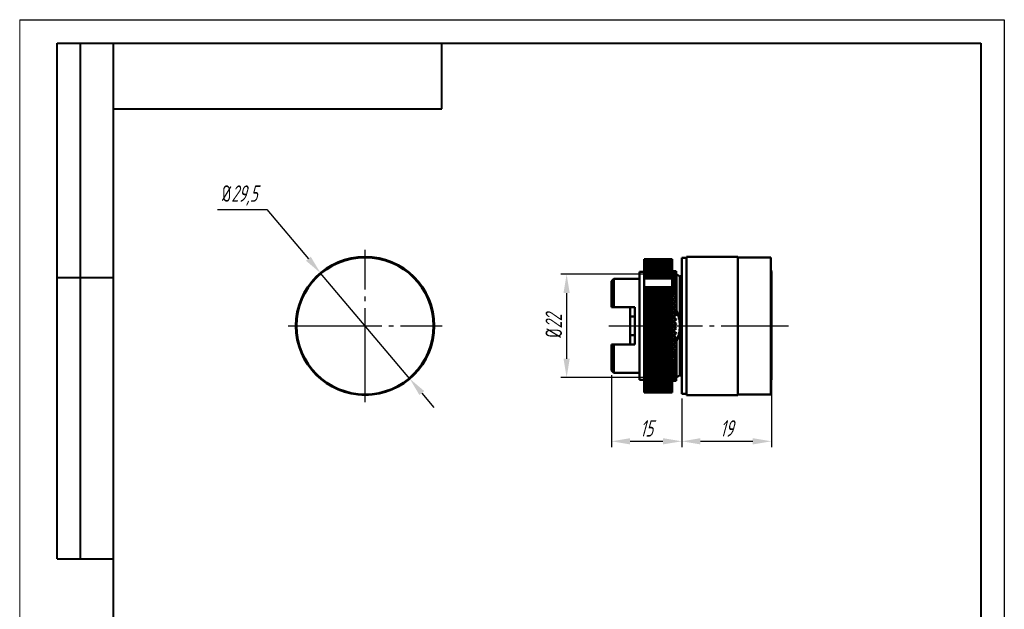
# Model space of a CAD drawing. Header units: millimetres. Extents: x 2381 to 2591, y 1129 to 1426.
# Tile 2 of 2: x 2381 to 2591, y 1300 to 1426. Entities that reach past the tile are written whole.
import ezdxf

# ---------------------------------------------------------------- set-up
doc = ezdxf.new("R2010")
doc.units = ezdxf.units.MM
doc.linetypes.add('ГОСТ 2.303 5', pattern=[24, 20, -1.5, 1, -1.5])
for name, color, linetype, lineweight in [('main', 5, 'Continuous', 50), ('Оси', 1, 'ГОСТ 2.303 5', 25), ('РАЗМЕРЫ', 7, 'Continuous', 25), ('ФОРМАТ', 7, 'Continuous', 25)]:
    doc.layers.add(name, color=color, linetype=linetype, lineweight=lineweight)
doc.styles.add('GOST', font='Gost.shx', dxfattribs={"width": 0.8, "oblique": 15, "height": 3.5})
doc.dimstyles.new('ISO-25', dxfattribs={"dimtxt": 3.5, "dimasz": 4, "dimexe": 1.25, "dimexo": 1, "dimgap": 1, "dimtad": 1, "dimtoh": 1, "dimdec": 1, "dimtxsty": 'GOST', "dimcen": 0, "dimclrd": 256, "dimclrt": 7, "dimadec": 0, "dimazin": 2, "dimtfac": 1, "dimtdec": 1, "dimtmove": 0, "dimatfit": 1, "dimfxl": 0, "dimlwd": -1, "dimarcsym": 0})
doc.dimstyles.get("Standard").update_dxf_attribs({"dimtxt": 3.5, "dimasz": 4, "dimexe": 1.25, "dimexo": 1, "dimgap": 1, "dimtad": 1, "dimdec": 1, "dimrnd": 0.5, "dimtxsty": 'GOST', "dimcen": 0, "dimclrd": 256, "dimclre": 256, "dimclrt": 7, "dimadec": 0, "dimazin": 2, "dimtfac": 1, "dimtdec": 1, "dimtmove": 2, "dimatfit": 1, "dimfxl": 0, "dimtolj": 1, "dimtzin": 0, "dimlwd": -1, "dimlwe": -1, "dimarcsym": 0})

# ---------------------------------------------------------------- blocks, each defined once
blk = doc.blocks.new('*D240')
at = {"layer": 'Defpoints', "color": 0}
for p in [(2444.96, 1371.68), (2463.99, 1349.14)]:
    blk.add_point(p, dxfattribs=at)
at = {"layer": 'РАЗМЕРЫ'}
for p, q in [((2422.97, 1385.22), (2433.53, 1385.22)), ((2433.53, 1385.22), (2442.38, 1374.73)), ((2463.99, 1349.14), (2444.96, 1371.68)), ((2466.57, 1346.08), (2469.15, 1343.02))]:
    blk.add_line(p, q, dxfattribs=at)
for points in [[(2441.87, 1374.3), (2442.89, 1375.16), (2444.96, 1371.68)], [(2467.08, 1346.51), (2466.06, 1345.65), (2463.99, 1349.14)]]:
    blk.add_solid(points, dxfattribs=at)
at = {"layer": 'РАЗМЕРЫ', "color": 7, "insert": (2427.75, 1388.23), "char_height": 3.5, "attachment_point": 5, "style": 'GOST'}
blk.add_mtext('\\A1;{\\Q0;%%c}29,5', dxfattribs=at)
blk = doc.blocks.new('*D241')
at = {"layer": 'Defpoints', "color": 0}
for p in [(2520.9, 1371.41), (2497.46, 1349.41), (2520.9, 1349.41)]:
    blk.add_point(p, dxfattribs=at)
at = {"layer": 'РАЗМЕРЫ'}
for p, q in [((2519.9, 1371.41), (2496.21, 1371.41)), ((2497.46, 1367.41), (2497.46, 1353.41)), ((2519.9, 1349.41), (2496.21, 1349.41))]:
    blk.add_line(p, q, dxfattribs=at)
for points in [[(2498.12, 1367.41), (2496.79, 1367.41), (2497.46, 1371.41)], [(2496.79, 1353.41), (2498.12, 1353.41), (2497.46, 1349.41)]]:
    blk.add_solid(points, dxfattribs=at)
at = {"layer": 'РАЗМЕРЫ', "color": 7, "insert": (2494.71, 1360.41), "char_height": 3.5, "attachment_point": 5, "rotation": 90, "style": 'GOST'}
blk.add_mtext('\\A1;{\\Q0;%%C}22', dxfattribs=at)
blk = doc.blocks.new('*D242')
at = {"layer": 'Defpoints', "color": 0}
for p in [(2541.16, 1360.41), (2522, 1345.91), (2541.16, 1335.78)]:
    blk.add_point(p, dxfattribs=at)
at = {"layer": 'РАЗМЕРЫ'}
for p, q in [((2541.16, 1359.41), (2541.16, 1334.53)), ((2522, 1344.91), (2522, 1334.53)), ((2526, 1335.78), (2537.16, 1335.78))]:
    blk.add_line(p, q, dxfattribs=at)
for points in [[(2526, 1336.45), (2526, 1335.12), (2522, 1335.78)], [(2537.16, 1335.12), (2537.16, 1336.45), (2541.16, 1335.78)]]:
    blk.add_solid(points, dxfattribs=at)
at = {"layer": 'РАЗМЕРЫ', "color": 7, "insert": (2531.58, 1338.53), "char_height": 3.5, "attachment_point": 5, "style": 'GOST'}
blk.add_mtext('\\A1;19', dxfattribs=at)
blk = doc.blocks.new('*D243')
at = {"layer": 'Defpoints', "color": 0}
for p in [(2507, 1350.91), (2522, 1345.93), (2522, 1335.78)]:
    blk.add_point(p, dxfattribs=at)
at = {"layer": 'РАЗМЕРЫ'}
for p, q in [((2507, 1349.91), (2507, 1334.53)), ((2522, 1344.93), (2522, 1334.53)), ((2511, 1335.78), (2518, 1335.78))]:
    blk.add_line(p, q, dxfattribs=at)
for points in [[(2511, 1336.45), (2511, 1335.12), (2507, 1335.78)], [(2518, 1335.12), (2518, 1336.45), (2522, 1335.78)]]:
    blk.add_solid(points, dxfattribs=at)
at = {"layer": 'РАЗМЕРЫ', "color": 7, "insert": (2514.5, 1338.53), "char_height": 3.5, "attachment_point": 5, "style": 'GOST'}
blk.add_mtext('\\A1;15', dxfattribs=at)

msp = doc.modelspace()

# ---------------------------------------------------------------- linework, layer by layer
at = {"layer": 'main'}
for p, q in [((2520, 1374.66), (2514, 1374.66)), ((2514, 1374.66), (2514, 1374.65)), ((2520, 1374.65), (2514, 1374.65)), ((2514, 1374.65), (2514, 1374.62)), ((2520, 1374.65), (2514, 1374.65)), ((2514, 1374.65), (2514, 1374.65)), ((2520, 1374.62), (2514, 1374.62)), ((2514, 1374.62), (2514, 1374.61)), ((2520, 1374.61), (2514, 1374.61)), ((2514, 1374.61), (2514, 1374.57)), ((2520, 1374.57), (2514, 1374.57)), ((2514, 1374.57), (2514, 1374.55)), ((2520, 1374.55), (2514, 1374.55)), ((2514, 1374.55), (2514, 1374.49)), ((2520, 1374.49), (2514, 1374.49)), ((2514, 1374.49), (2514, 1374.47)), ((2520, 1374.47), (2514, 1374.47)), ((2514, 1374.47), (2514, 1374.38)), ((2520, 1374.38), (2514, 1374.38)), ((2514, 1374.38), (2514, 1374.36)), ((2520, 1374.36), (2514, 1374.36)), ((2514, 1374.36), (2514, 1374.25)), ((2520, 1374.25), (2514, 1374.25)), ((2514, 1374.25), (2514, 1374.23)), ((2520, 1374.23), (2514, 1374.23)), ((2514, 1374.23), (2514, 1374.1)), ((2520, 1374.1), (2514, 1374.1)), ((2514, 1374.1), (2514, 1374.07)), ((2514, 1374.07), (2520, 1374.07)), ((2514, 1374.07), (2514, 1373.92)), ((2520, 1373.92), (2514, 1373.92)), ((2514, 1373.92), (2514, 1373.89)), ((2514, 1373.89), (2520, 1373.89)), ((2514, 1373.89), (2514, 1373.72)), ((2520, 1373.72), (2514, 1373.72)), ((2514, 1373.72), (2514, 1373.69)), ((2520, 1373.69), (2514, 1373.69)), ((2514, 1373.69), (2514, 1373.5)), ((2520, 1373.5), (2514, 1373.5)), ((2514, 1373.5), (2514, 1373.46)), ((2520, 1373.46), (2514, 1373.46)), ((2514, 1373.46), (2514, 1373.25)), ((2520, 1374.65), (2520, 1374.66)), ((2520, 1374.62), (2520, 1374.65)), ((2520, 1374.65), (2520, 1374.65)), ((2520, 1374.62), (2520, 1374.61)), ((2520, 1374.57), (2520, 1374.61)), ((2520, 1374.57), (2520, 1374.55)), ((2520, 1374.49), (2520, 1374.55)), ((2520, 1374.49), (2520, 1374.47)), ((2520, 1374.38), (2520, 1374.47)), ((2520, 1374.38), (2520, 1374.36)), ((2520, 1374.25), (2520, 1374.36)), ((2520, 1374.25), (2520, 1374.23)), ((2520, 1374.1), (2520, 1374.23)), ((2520, 1374.1), (2520, 1374.07)), ((2520, 1373.92), (2520, 1374.07)), ((2520, 1373.92), (2520, 1373.89)), ((2520, 1373.72), (2520, 1373.89)), ((2520, 1373.72), (2520, 1373.69)), ((2520, 1373.5), (2520, 1373.69)), ((2520, 1373.5), (2520, 1373.46)), ((2520, 1373.25), (2520, 1373.46)), ((2523, 1374.91), (2522, 1374.91)), ((2522, 1374.91), (2522, 1345.91)), ((2534, 1375.16), (2523, 1375.16)), ((2523, 1375.16), (2523, 1345.66)), ((2534, 1375.16), (2534, 1345.66)), ((2541, 1375.03), (2534, 1375.03)), ((2541, 1375.03), (2541, 1345.78)), ((2514, 1371.91), (2513, 1371.91)), ((2513, 1356.95), (2513, 1371.91)), ((2520, 1373.25), (2514, 1373.25)), ((2514, 1373.25), (2514, 1373.21)), ((2520, 1373.21), (2514, 1373.21)), ((2514, 1373.21), (2514, 1372.98)), ((2520, 1372.98), (2514, 1372.98)), ((2514, 1372.98), (2514, 1372.93)), ((2520, 1372.93), (2514, 1372.93)), ((2514, 1372.93), (2514, 1372.69)), ((2520, 1372.69), (2514, 1372.69)), ((2514, 1372.69), (2514, 1372.64)), ((2520, 1372.64), (2514, 1372.64)), ((2514, 1372.64), (2514, 1372.38)), ((2520, 1372.38), (2514, 1372.38)), ((2514, 1372.38), (2514, 1372.32)), ((2520, 1372.32), (2514, 1372.32)), ((2514, 1372.32), (2514, 1372.04)), ((2520, 1372.04), (2514, 1372.04)), ((2514, 1372.04), (2514, 1371.98)), ((2520, 1371.98), (2514, 1371.98)), ((2514, 1371.98), (2514, 1371.69)), ((2520, 1371.69), (2514, 1371.69)), ((2514, 1371.69), (2514, 1371.62)), ((2520, 1371.62), (2514, 1371.62)), ((2514, 1371.62), (2514, 1371.31)), ((2520, 1371.31), (2514, 1371.31)), ((2514, 1371.31), (2514, 1371.25)), ((2520, 1373.25), (2520, 1373.21)), ((2520, 1372.98), (2520, 1373.21)), ((2520, 1372.98), (2520, 1372.93)), ((2520, 1372.69), (2520, 1372.93)), ((2520, 1372.69), (2520, 1372.64)), ((2520, 1372.38), (2520, 1372.64)), ((2520, 1372.38), (2520, 1372.32)), ((2520, 1372.04), (2520, 1372.32)), ((2520.24, 1372.1), (2520, 1372.11)), ((2520, 1372.04), (2520, 1371.98)), ((2520, 1371.69), (2520, 1371.98)), ((2520, 1371.69), (2520, 1371.62)), ((2520, 1371.31), (2520, 1371.62)), ((2520, 1371.31), (2520, 1371.25)), ((2520.8, 1372.11), (2520.01, 1372.09)), ((2520.01, 1372.09), (2520.8, 1372.06)), ((2520.8, 1372.06), (2520.01, 1372)), ((2520.01, 1372), (2520.8, 1371.92)), ((2520.8, 1371.92), (2520.01, 1371.82)), ((2520.01, 1371.82), (2520.8, 1371.71)), ((2520.8, 1371.71), (2520.01, 1371.57)), ((2520.01, 1371.57), (2520.8, 1371.41)), ((2520.8, 1371.41), (2520.01, 1371.23)), ((2520.24, 1372.1), (2520.8, 1372.11)), ((2520.8, 1372.06), (2520.8, 1371.92)), ((2520.8, 1371.92), (2520.8, 1371.71)), ((2520.8, 1371.71), (2520.8, 1371.41)), ((2520.9, 1371.41), (2520.8, 1371.33)), ((2520.8, 1371.41), (2520.8, 1371.03)), ((2521.6, 1370.91), (2520.9, 1371.41)), ((2520.9, 1371.41), (2520.9, 1363.69)), ((2507.5, 1370.41), (2507, 1369.91)), ((2507, 1364.41), (2507, 1369.91)), ((2513, 1370.41), (2507.5, 1370.41)), ((2507.5, 1370.41), (2507.5, 1364.41)), ((2520, 1371.25), (2514, 1371.25)), ((2514, 1371.25), (2514, 1370.92)), ((2520, 1370.92), (2514, 1370.92)), ((2514, 1370.92), (2514, 1370.85)), ((2520, 1370.85), (2514, 1370.85)), ((2514, 1370.51), (2514, 1370.85)), ((2514, 1370.51), (2520, 1370.51)), ((2514, 1368.69), (2514, 1370.51)), ((2520, 1370.92), (2520, 1371.25)), ((2520, 1370.92), (2520, 1370.85)), ((2520, 1370.51), (2520, 1370.85)), ((2520, 1368.69), (2520, 1370.51)), ((2520.01, 1371.23), (2520.8, 1371.03)), ((2520.8, 1371.03), (2520.01, 1370.81)), ((2520.01, 1370.81), (2520.8, 1370.58)), ((2520.8, 1370.58), (2520.01, 1370.32)), ((2520.01, 1370.32), (2520.8, 1370.05)), ((2520.8, 1370.05), (2520.01, 1369.76)), ((2520.01, 1369.76), (2520.8, 1369.45)), ((2520.8, 1369.45), (2520.01, 1369.13)), ((2520.8, 1371.03), (2520.8, 1370.58)), ((2520.8, 1370.58), (2520.8, 1370.05)), ((2520.8, 1370.05), (2520.8, 1369.45)), ((2520.8, 1369.45), (2520.8, 1368.86)), ((2522, 1371.19), (2521.6, 1370.91)), ((2521.6, 1370.91), (2521.6, 1360.41)), ((2541.16, 1349.81), (2541.16, 1371.01)), ((2520, 1368.69), (2514, 1368.69)), ((2514, 1368.69), (2514, 1368.61)), ((2520, 1368.61), (2514, 1368.61)), ((2514, 1368.61), (2514, 1368.26)), ((2520, 1368.26), (2514, 1368.26)), ((2514, 1368.26), (2514, 1368.19)), ((2520, 1368.19), (2514, 1368.19)), ((2514, 1368.19), (2514, 1368.11)), ((2520, 1368.11), (2514, 1368.11)), ((2514, 1368.11), (2514, 1367.77)), ((2520, 1367.77), (2514, 1367.77)), ((2514, 1367.77), (2514, 1367.69)), ((2520, 1367.69), (2514, 1367.69)), ((2514, 1367.69), (2514, 1367.6)), ((2520, 1367.6), (2514, 1367.6)), ((2514, 1367.6), (2514, 1367.26)), ((2520, 1367.26), (2514, 1367.26)), ((2514, 1367.26), (2514, 1367.17)), ((2520, 1367.17), (2514, 1367.17)), ((2514, 1367.17), (2514, 1367.08)), ((2520, 1368.69), (2520, 1368.61)), ((2520, 1368.26), (2520, 1368.61)), ((2520, 1368.19), (2520, 1368.26)), ((2520, 1368.19), (2520, 1368.11)), ((2520, 1367.77), (2520, 1368.11)), ((2520, 1367.69), (2520, 1367.77)), ((2520, 1367.69), (2520, 1367.6)), ((2520, 1367.26), (2520, 1367.6)), ((2520, 1367.17), (2520, 1367.26)), ((2520, 1367.17), (2520, 1367.08)), ((2520.01, 1369.13), (2520.8, 1368.79)), ((2520.8, 1368.79), (2520.01, 1368.44)), ((2520.01, 1368.44), (2520.8, 1368.07)), ((2520.8, 1368.07), (2520.01, 1367.69)), ((2520.01, 1367.69), (2520.8, 1367.29)), ((2520.8, 1367.29), (2520.01, 1366.88)), ((2520.8, 1368.79), (2520.8, 1368.24)), ((2520.8, 1368.07), (2520.8, 1367.56)), ((2520.8, 1367.29), (2520.8, 1366.84)), ((2520, 1367.08), (2514, 1367.08)), ((2514, 1367.08), (2514, 1366.75)), ((2520, 1366.75), (2514, 1366.75)), ((2514, 1366.75), (2514, 1366.64)), ((2520, 1366.64), (2514, 1366.64)), ((2514, 1366.64), (2514, 1366.55)), ((2520, 1366.55), (2514, 1366.55)), ((2514, 1366.55), (2514, 1366.22)), ((2520, 1366.22), (2514, 1366.22)), ((2514, 1366.22), (2514, 1366.1)), ((2520, 1366.1), (2514, 1366.1)), ((2514, 1366.1), (2514, 1366)), ((2520, 1366), (2514, 1366)), ((2514, 1366), (2514, 1365.68)), ((2520, 1365.68), (2514, 1365.68)), ((2514, 1365.68), (2514, 1365.54)), ((2520, 1365.54), (2514, 1365.54)), ((2514, 1365.54), (2514, 1365.45)), ((2520, 1365.45), (2514, 1365.45)), ((2514, 1365.45), (2514, 1365.13)), ((2520, 1365.13), (2514, 1365.13)), ((2514, 1365.13), (2514, 1364.98)), ((2520, 1366.75), (2520, 1367.08)), ((2520, 1366.64), (2520, 1366.75)), ((2520, 1366.64), (2520, 1366.55)), ((2520, 1366.22), (2520, 1366.55)), ((2520, 1366.1), (2520, 1366.22)), ((2520, 1366.1), (2520, 1366)), ((2520, 1365.68), (2520, 1366)), ((2520, 1365.54), (2520, 1365.68)), ((2520, 1365.54), (2520, 1365.45)), ((2520, 1365.13), (2520, 1365.45)), ((2520, 1364.98), (2520, 1365.13)), ((2520.01, 1366.88), (2520.8, 1366.46)), ((2520.8, 1366.46), (2520.01, 1366.03)), ((2520.01, 1366.03), (2520.8, 1365.59)), ((2520.8, 1365.59), (2520.01, 1365.14)), ((2520.01, 1365.14), (2520.8, 1364.68)), ((2520.8, 1366.46), (2520.8, 1366.06)), ((2520.8, 1365.59), (2520.8, 1365.25)), ((2507.5, 1364.41), (2512, 1364.41)), ((2511, 1362.41), (2511, 1364.41)), ((2512, 1364.41), (2512, 1356.41)), ((2520, 1364.98), (2514, 1364.98)), ((2514, 1364.98), (2514, 1364.89)), ((2520, 1364.89), (2514, 1364.89)), ((2514, 1364.89), (2514, 1364.58)), ((2520, 1364.58), (2514, 1364.58)), ((2514, 1364.58), (2514, 1364.41)), ((2520, 1364.41), (2514, 1364.41)), ((2514, 1364.41), (2514, 1364.32)), ((2520, 1364.32), (2514, 1364.32)), ((2514, 1364.32), (2514, 1364.01)), ((2520, 1364.01), (2514, 1364.01)), ((2514, 1364.01), (2514, 1363.84)), ((2520, 1363.84), (2514, 1363.84)), ((2514, 1363.84), (2514, 1363.74)), ((2520, 1363.74), (2514, 1363.74)), ((2514, 1363.74), (2514, 1363.44)), ((2520, 1363.44), (2514, 1363.44)), ((2514, 1363.44), (2514, 1363.26)), ((2520, 1363.26), (2514, 1363.26)), ((2514, 1363.26), (2514, 1363.16)), ((2520, 1363.16), (2514, 1363.16)), ((2514, 1363.16), (2514, 1362.87)), ((2520, 1364.98), (2520, 1364.89)), ((2520, 1364.58), (2520, 1364.89)), ((2520, 1364.41), (2520, 1364.58)), ((2520, 1364.41), (2520, 1364.32)), ((2520, 1364.01), (2520, 1364.32)), ((2520, 1363.84), (2520, 1364.01)), ((2520, 1363.84), (2520, 1363.74)), ((2520, 1363.44), (2520, 1363.74)), ((2520, 1363.26), (2520, 1363.44)), ((2520, 1363.26), (2520, 1363.16)), ((2520, 1362.87), (2520, 1363.16)), ((2520.8, 1364.68), (2520.01, 1364.22)), ((2520.01, 1364.22), (2520.8, 1363.74)), ((2520.8, 1363.74), (2520.01, 1363.27)), ((2520.01, 1363.27), (2520.8, 1362.78)), ((2520.61, 1362.9), (2520.9, 1363.69)), ((2520.8, 1364.68), (2520.8, 1364.4)), ((2520.8, 1363.74), (2520.8, 1363.52)), ((2511, 1358.41), (2511, 1362.41)), ((2511, 1362.41), (2512, 1362.41)), ((2520, 1362.87), (2514, 1362.87)), ((2514, 1362.87), (2514, 1362.67)), ((2520, 1362.67), (2514, 1362.67)), ((2514, 1362.67), (2514, 1362.57)), ((2520, 1362.57), (2514, 1362.57)), ((2514, 1362.57), (2514, 1362.29)), ((2520, 1362.29), (2514, 1362.29)), ((2514, 1362.29), (2514, 1362.08)), ((2520, 1362.08), (2514, 1362.08)), ((2514, 1362.08), (2514, 1361.98)), ((2520, 1361.98), (2514, 1361.98)), ((2514, 1361.98), (2514, 1361.71)), ((2520, 1361.71), (2514, 1361.71)), ((2514, 1361.71), (2514, 1361.48)), ((2520, 1361.48), (2514, 1361.48)), ((2514, 1361.48), (2514, 1361.38)), ((2520, 1361.38), (2514, 1361.38)), ((2514, 1361.38), (2514, 1361.12)), ((2520, 1361.12), (2514, 1361.12)), ((2514, 1361.12), (2514, 1360.89)), ((2520, 1360.89), (2514, 1360.89)), ((2514, 1360.89), (2514, 1360.79)), ((2519.99, 1362.12), (2520.03, 1361.96)), ((2520, 1362.67), (2520, 1362.87)), ((2520, 1362.67), (2520, 1362.57)), ((2520, 1362.29), (2520, 1362.57)), ((2520, 1362.08), (2520, 1362.29)), ((2520, 1362.08), (2520, 1361.98)), ((2520, 1361.71), (2520, 1361.98)), ((2520, 1361.48), (2520, 1361.71)), ((2520, 1361.48), (2520, 1361.38)), ((2520, 1361.12), (2520, 1361.38)), ((2520, 1360.89), (2520, 1361.12)), ((2520, 1360.89), (2520, 1360.79)), ((2520.8, 1362.78), (2520.01, 1362.29)), ((2520.01, 1362.29), (2520.8, 1361.8)), ((2520.8, 1361.8), (2520.01, 1361.31)), ((2520.01, 1361.31), (2520.8, 1360.81)), ((2520.8, 1360.81), (2520.01, 1360.31)), ((2520.13, 1361.26), (2520.14, 1361.23)), ((2520.2, 1361.29), (2520.2, 1361.19)), ((2520.26, 1361.15), (2520.28, 1361.33)), ((2520.4, 1362.05), (2520.48, 1362.36)), ((2520.8, 1362.78), (2520.8, 1362.58)), ((2520.8, 1361.8), (2520.8, 1361.67)), ((2520.8, 1360.81), (2520.8, 1360.77)), ((2520, 1360.79), (2514, 1360.79)), ((2514, 1360.79), (2514, 1360.54)), ((2520, 1360.54), (2514, 1360.54)), ((2514, 1360.54), (2514, 1360.29)), ((2520, 1360.29), (2514, 1360.29)), ((2514, 1360.29), (2514, 1360.19)), ((2520, 1360.19), (2514, 1360.19)), ((2514, 1360.19), (2514, 1359.95)), ((2520, 1359.95), (2514, 1359.95)), ((2514, 1359.95), (2514, 1359.69)), ((2520, 1359.69), (2514, 1359.69)), ((2514, 1359.69), (2514, 1359.59)), ((2520, 1359.59), (2514, 1359.59)), ((2514, 1359.59), (2514, 1359.36)), ((2520, 1359.36), (2514, 1359.36)), ((2514, 1359.36), (2514, 1359.1)), ((2520, 1359.1), (2514, 1359.1)), ((2514, 1359.1), (2514, 1359)), ((2520, 1359), (2514, 1359)), ((2514, 1359), (2514, 1358.78)), ((2520, 1358.78), (2514, 1358.78)), ((2514, 1358.78), (2514, 1358.5)), ((2520, 1360.54), (2520, 1360.79)), ((2520, 1360.29), (2520, 1360.54)), ((2520, 1360.29), (2520, 1360.19)), ((2520, 1359.95), (2520, 1360.19)), ((2520, 1359.69), (2520, 1359.95)), ((2520, 1359.69), (2520, 1359.59)), ((2520, 1359.36), (2520, 1359.59)), ((2520, 1359.1), (2520, 1359.36)), ((2520, 1359.1), (2520, 1359)), ((2520, 1358.78), (2520, 1359)), ((2520.02, 1358.79), (2520, 1358.72)), ((2520, 1358.5), (2520, 1358.78)), ((2520.09, 1360.32), (2520.01, 1360.31)), ((2520.01, 1360.31), (2520.8, 1359.82)), ((2520.8, 1359.82), (2520.01, 1359.32)), ((2520.01, 1359.32), (2520.8, 1358.83)), ((2520.8, 1358.83), (2520.01, 1358.34)), ((2520.11, 1359.42), (2520.11, 1359.38)), ((2520.2, 1360.41), (2520.2, 1360.25)), ((2520.2, 1360.41), (2520.2, 1360.25)), ((2520.21, 1360.25), (2520.2, 1360.41)), ((2520.2, 1359.44), (2520.2, 1359.36)), ((2520.31, 1359.3), (2520.29, 1359.5)), ((2520.8, 1359.82), (2520.8, 1359.88)), ((2520.8, 1358.83), (2520.8, 1358.98)), ((2521.6, 1360.41), (2521.6, 1349.91)), ((2512, 1358.41), (2511, 1358.41)), ((2511, 1356.41), (2511, 1358.41)), ((2513, 1348.91), (2513, 1356.95)), ((2520, 1358.5), (2514, 1358.5)), ((2514, 1358.5), (2514, 1358.4)), ((2520, 1358.4), (2514, 1358.4)), ((2514, 1358.4), (2514, 1358.2)), ((2520, 1358.2), (2514, 1358.2)), ((2514, 1358.2), (2514, 1357.92)), ((2520, 1357.92), (2514, 1357.92)), ((2514, 1357.92), (2514, 1357.82)), ((2520, 1357.82), (2514, 1357.82)), ((2514, 1357.82), (2514, 1357.62)), ((2520, 1357.62), (2514, 1357.62)), ((2514, 1357.62), (2514, 1357.33)), ((2520, 1357.33), (2514, 1357.33)), ((2514, 1357.33), (2514, 1357.23)), ((2520, 1357.23), (2514, 1357.23)), ((2514, 1357.23), (2514, 1357.05)), ((2520, 1357.05), (2514, 1357.05)), ((2514, 1357.05), (2514, 1356.75)), ((2520, 1356.75), (2514, 1356.75)), ((2514, 1356.75), (2514, 1356.65)), ((2520, 1356.65), (2514, 1356.65)), ((2514, 1356.65), (2514, 1356.48)), ((2520, 1358.5), (2520, 1358.4)), ((2520, 1358.2), (2520, 1358.4)), ((2520, 1357.92), (2520, 1358.2)), ((2520, 1357.92), (2520, 1357.82)), ((2520, 1357.62), (2520, 1357.82)), ((2520, 1357.33), (2520, 1357.62)), ((2520, 1357.33), (2520, 1357.23)), ((2520, 1357.05), (2520, 1357.23)), ((2520, 1356.75), (2520, 1357.05)), ((2520, 1356.75), (2520, 1356.65)), ((2520, 1356.48), (2520, 1356.65)), ((2520.01, 1358.34), (2520.8, 1357.85)), ((2520.8, 1357.85), (2520.01, 1357.37)), ((2520.01, 1357.37), (2520.8, 1356.89)), ((2520.8, 1356.89), (2520.01, 1356.42)), ((2520.54, 1358.25), (2520.44, 1358.6)), ((2520.8, 1357.85), (2520.8, 1358.06)), ((2520.8, 1356.89), (2520.8, 1357.12)), ((2520.9, 1357.13), (2520.9, 1349.41)), ((2507, 1350.91), (2507, 1356.41)), ((2507.5, 1356.41), (2507.5, 1350.41)), ((2512, 1356.41), (2507.5, 1356.41)), ((2520, 1356.48), (2514, 1356.48)), ((2514, 1356.48), (2514, 1356.18)), ((2520, 1356.18), (2514, 1356.18)), ((2514, 1356.18), (2514, 1356.08)), ((2520, 1356.08), (2514, 1356.08)), ((2514, 1356.08), (2514, 1355.92)), ((2520, 1355.92), (2514, 1355.92)), ((2514, 1355.92), (2514, 1355.61)), ((2520, 1355.61), (2514, 1355.61)), ((2514, 1355.61), (2514, 1355.52)), ((2520, 1355.52), (2514, 1355.52)), ((2514, 1355.52), (2514, 1355.37)), ((2520, 1355.37), (2514, 1355.37)), ((2514, 1355.37), (2514, 1355.05)), ((2520, 1355.05), (2514, 1355.05)), ((2514, 1355.05), (2514, 1354.96)), ((2520, 1354.96), (2514, 1354.96)), ((2514, 1354.96), (2514, 1354.83)), ((2520, 1354.83), (2514, 1354.83)), ((2514, 1354.83), (2514, 1354.5)), ((2520, 1354.5), (2514, 1354.5)), ((2514, 1354.5), (2514, 1354.41)), ((2520, 1356.18), (2520, 1356.48)), ((2520, 1356.18), (2520, 1356.08)), ((2520, 1355.92), (2520, 1356.08)), ((2520, 1355.61), (2520, 1355.92)), ((2520, 1355.61), (2520, 1355.52)), ((2520, 1355.37), (2520, 1355.52)), ((2520, 1355.05), (2520, 1355.37)), ((2520, 1355.05), (2520, 1354.96)), ((2520, 1354.83), (2520, 1354.96)), ((2520, 1354.5), (2520, 1354.83)), ((2520, 1354.5), (2520, 1354.41)), ((2520.01, 1356.42), (2520.8, 1355.96)), ((2520.8, 1355.96), (2520.01, 1355.5)), ((2520.01, 1355.5), (2520.8, 1355.06)), ((2520.8, 1355.06), (2520.01, 1354.62)), ((2520.01, 1354.62), (2520.8, 1354.19)), ((2520.8, 1355.96), (2520.8, 1356.25)), ((2520.8, 1355.06), (2520.8, 1355.41)), ((2520.8, 1354.19), (2520.8, 1354.6)), ((2520, 1354.41), (2514, 1354.41)), ((2514, 1354.41), (2514, 1354.3)), ((2520, 1354.3), (2514, 1354.3)), ((2514, 1354.3), (2514, 1353.97)), ((2520, 1353.97), (2514, 1353.97)), ((2514, 1353.97), (2514, 1353.88)), ((2520, 1353.88), (2514, 1353.88)), ((2514, 1353.88), (2514, 1353.78)), ((2520, 1353.78), (2514, 1353.78)), ((2514, 1353.78), (2514, 1353.44)), ((2520, 1353.44), (2514, 1353.44)), ((2514, 1353.44), (2514, 1353.35)), ((2520, 1353.35), (2514, 1353.35)), ((2514, 1353.35), (2514, 1353.26)), ((2520, 1353.26), (2514, 1353.26)), ((2514, 1353.26), (2514, 1352.93)), ((2520, 1352.93), (2514, 1352.93)), ((2514, 1352.93), (2514, 1352.84)), ((2520, 1352.84), (2514, 1352.84)), ((2514, 1352.84), (2514, 1352.77)), ((2520, 1352.77), (2514, 1352.77)), ((2514, 1352.77), (2514, 1352.42)), ((2520, 1352.42), (2514, 1352.42)), ((2514, 1352.42), (2514, 1352.34)), ((2520, 1354.3), (2520, 1354.41)), ((2520, 1353.97), (2520, 1354.3)), ((2520, 1353.97), (2520, 1353.88)), ((2520, 1353.78), (2520, 1353.88)), ((2520, 1353.44), (2520, 1353.78)), ((2520, 1353.44), (2520, 1353.35)), ((2520, 1353.26), (2520, 1353.35)), ((2520, 1352.93), (2520, 1353.26)), ((2520, 1352.93), (2520, 1352.84)), ((2520, 1352.77), (2520, 1352.84)), ((2520, 1352.42), (2520, 1352.77)), ((2520, 1352.42), (2520, 1352.34)), ((2520.8, 1354.19), (2520.01, 1353.78)), ((2520.01, 1353.78), (2520.8, 1353.38)), ((2520.8, 1353.38), (2520.01, 1352.98)), ((2520.01, 1352.98), (2520.8, 1352.61)), ((2520.8, 1352.61), (2520.01, 1352.24)), ((2520.8, 1353.38), (2520.8, 1353.84)), ((2520.8, 1352.61), (2520.8, 1353.12)), ((2520.8, 1351.9), (2520.8, 1352.46)), ((2507, 1350.91), (2507.5, 1350.41)), ((2507.5, 1350.41), (2513, 1350.41)), ((2520, 1352.34), (2514, 1352.34)), ((2514, 1352.34), (2514, 1352.28)), ((2520, 1352.28), (2514, 1352.28)), ((2514, 1352.28), (2514, 1351.94)), ((2520, 1351.94), (2514, 1351.94)), ((2514, 1351.94), (2514, 1351.86)), ((2520, 1351.86), (2514, 1351.86)), ((2514, 1351.86), (2514, 1351.81)), ((2520, 1351.81), (2514, 1351.81)), ((2514, 1351.81), (2514, 1351.46)), ((2520, 1351.46), (2514, 1351.46)), ((2514, 1351.46), (2514, 1351.39)), ((2520, 1351.39), (2514, 1351.39)), ((2514, 1351.39), (2514, 1351.36)), ((2520, 1351.36), (2514, 1351.36)), ((2514, 1351.36), (2514, 1351.01)), ((2520, 1351.01), (2514, 1351.01)), ((2514, 1351.01), (2514, 1350.93)), ((2520, 1350.93), (2514, 1350.93)), ((2514, 1350.93), (2514, 1350.92)), ((2520, 1350.92), (2514, 1350.92)), ((2514, 1350.92), (2514, 1350.57)), ((2520, 1350.57), (2514, 1350.57)), ((2514, 1350.57), (2514, 1350.49)), ((2520, 1350.49), (2514, 1350.49)), ((2514, 1350.49), (2514, 1350.14)), ((2520, 1352.28), (2520, 1352.34)), ((2520, 1351.94), (2520, 1352.28)), ((2520, 1351.94), (2520, 1351.86)), ((2520, 1351.81), (2520, 1351.86)), ((2520, 1351.46), (2520, 1351.81)), ((2520, 1351.46), (2520, 1351.39)), ((2520, 1351.36), (2520, 1351.39)), ((2520, 1351.01), (2520, 1351.36)), ((2520, 1351.01), (2520, 1350.93)), ((2520, 1350.92), (2520, 1350.93)), ((2520, 1350.57), (2520, 1350.92)), ((2520, 1350.57), (2520, 1350.49)), ((2520, 1350.14), (2520, 1350.49)), ((2520.01, 1352.24), (2520.8, 1351.9)), ((2520.8, 1351.9), (2520.01, 1351.56)), ((2520.01, 1351.56), (2520.8, 1351.25)), ((2520.8, 1351.25), (2520.01, 1350.95)), ((2520.01, 1350.95), (2520.8, 1350.66)), ((2520.8, 1350.66), (2520.01, 1350.4)), ((2520.01, 1350.4), (2520.8, 1350.15)), ((2520.8, 1351.25), (2520.8, 1351.85)), ((2520.8, 1350.66), (2520.8, 1351.25)), ((2520.8, 1350.15), (2520.8, 1350.66)), ((2513, 1348.91), (2514, 1348.91)), ((2520, 1350.14), (2514, 1350.14)), ((2514, 1350.14), (2514, 1350.07)), ((2520, 1350.07), (2514, 1350.07)), ((2514, 1350.07), (2514, 1349.74)), ((2520, 1349.74), (2514, 1349.74)), ((2514, 1349.74), (2514, 1349.67)), ((2520, 1349.67), (2514, 1349.67)), ((2514, 1349.67), (2514, 1349.35)), ((2520, 1349.35), (2514, 1349.35)), ((2514, 1349.35), (2514, 1349.29)), ((2520, 1349.29), (2514, 1349.29)), ((2514, 1349.29), (2514, 1348.99)), ((2520, 1348.99), (2514, 1348.99)), ((2514, 1348.99), (2514, 1348.93)), ((2520, 1348.93), (2514, 1348.93)), ((2514, 1348.93), (2514, 1348.64)), ((2520, 1348.64), (2514, 1348.64)), ((2514, 1348.64), (2514, 1348.58)), ((2520, 1348.58), (2514, 1348.58)), ((2514, 1348.58), (2514, 1348.31)), ((2520, 1348.31), (2514, 1348.31)), ((2514, 1348.31), (2514, 1348.26)), ((2520, 1348.26), (2514, 1348.26)), ((2514, 1348.26), (2514, 1348.01)), ((2520, 1350.14), (2520, 1350.07)), ((2520, 1349.74), (2520, 1350.07)), ((2520, 1349.74), (2520, 1349.67)), ((2520, 1349.35), (2520, 1349.67)), ((2520, 1349.35), (2520, 1349.29)), ((2520, 1348.99), (2520, 1349.29)), ((2520, 1348.99), (2520, 1348.93)), ((2520, 1348.64), (2520, 1348.93)), ((2520, 1348.71), (2520.24, 1348.71)), ((2520, 1348.64), (2520, 1348.58)), ((2520, 1348.31), (2520, 1348.58)), ((2520, 1348.31), (2520, 1348.26)), ((2520, 1348.01), (2520, 1348.26)), ((2520.8, 1350.15), (2520.01, 1349.92)), ((2520.01, 1349.92), (2520.8, 1349.71)), ((2520.8, 1349.71), (2520.01, 1349.52)), ((2520.01, 1349.52), (2520.8, 1349.34)), ((2520.8, 1349.34), (2520.01, 1349.19)), ((2520.01, 1349.19), (2520.8, 1349.06)), ((2520.8, 1349.06), (2520.01, 1348.95)), ((2520.01, 1348.95), (2520.8, 1348.86)), ((2520.8, 1348.86), (2520.01, 1348.79)), ((2520.01, 1348.79), (2520.8, 1348.74)), ((2520.8, 1348.74), (2520.01, 1348.71)), ((2520.01, 1348.71), (2520.8, 1348.71)), ((2520.8, 1349.71), (2520.8, 1350.15)), ((2520.8, 1349.34), (2520.8, 1349.71)), ((2520.8, 1349.48), (2520.9, 1349.41)), ((2520.8, 1349.06), (2520.8, 1349.34)), ((2520.8, 1348.86), (2520.8, 1349.06)), ((2520.8, 1348.74), (2520.8, 1348.86)), ((2520.8, 1348.71), (2520.8, 1348.74)), ((2520.9, 1349.41), (2521.6, 1349.91)), ((2521.6, 1349.91), (2522, 1349.62)), ((2520, 1348.01), (2514, 1348.01)), ((2514, 1348.01), (2514, 1347.96)), ((2520, 1347.96), (2514, 1347.96)), ((2514, 1347.96), (2514, 1347.72)), ((2520, 1347.72), (2514, 1347.72)), ((2514, 1347.72), (2514, 1347.68)), ((2520, 1347.68), (2514, 1347.68)), ((2514, 1347.68), (2514, 1347.46)), ((2520, 1347.46), (2514, 1347.46)), ((2514, 1347.46), (2514, 1347.42)), ((2520, 1347.42), (2514, 1347.42)), ((2514, 1347.42), (2514, 1347.23)), ((2520, 1347.23), (2514, 1347.23)), ((2514, 1347.23), (2514, 1347.19)), ((2520, 1347.19), (2514, 1347.19)), ((2514, 1347.19), (2514, 1347.01)), ((2520, 1347.01), (2514, 1347.01)), ((2514, 1347.01), (2514, 1346.98)), ((2520, 1346.98), (2514, 1346.98)), ((2514, 1346.98), (2514, 1346.82)), ((2520, 1346.82), (2514, 1346.82)), ((2514, 1346.82), (2514, 1346.79)), ((2520, 1346.79), (2514, 1346.79)), ((2514, 1346.71), (2514, 1346.79)), ((2514, 1346.71), (2520, 1346.71)), ((2514, 1346.22), (2514, 1346.71)), ((2520, 1346.22), (2514, 1346.22)), ((2514, 1346.22), (2514, 1346.21)), ((2520, 1346.21), (2514, 1346.21)), ((2514, 1346.21), (2514, 1346.18)), ((2520, 1346.18), (2514, 1346.18)), ((2514, 1346.18), (2514, 1346.17)), ((2520, 1346.17), (2514, 1346.17)), ((2514, 1346.17), (2514, 1346.16)), ((2520, 1346.16), (2514, 1346.16)), ((2520, 1346.16), (2514, 1346.16)), ((2514, 1346.16), (2514, 1346.16)), ((2520, 1348.01), (2520, 1347.96)), ((2520, 1347.72), (2520, 1347.96)), ((2520, 1347.72), (2520, 1347.68)), ((2520, 1347.46), (2520, 1347.68)), ((2520, 1347.46), (2520, 1347.42)), ((2520, 1347.23), (2520, 1347.42)), ((2520, 1347.23), (2520, 1347.19)), ((2520, 1347.01), (2520, 1347.19)), ((2520, 1347.01), (2520, 1346.98)), ((2520, 1346.82), (2520, 1346.98)), ((2520, 1346.82), (2520, 1346.79)), ((2520, 1346.71), (2520, 1346.79)), ((2520, 1346.22), (2520, 1346.71)), ((2520, 1346.22), (2520, 1346.21)), ((2520, 1346.18), (2520, 1346.21)), ((2520, 1346.18), (2520, 1346.17)), ((2520, 1346.16), (2520, 1346.17)), ((2520, 1346.16), (2520, 1346.16)), ((2522, 1345.91), (2523, 1345.91)), ((2523, 1345.66), (2534, 1345.66)), ((2534, 1345.78), (2541, 1345.78))]:
    msp.add_line(p, q, dxfattribs=at)
for radius in [14.75, 14.62]:
    msp.add_circle((2454.47, 1360.41), radius, dxfattribs=at)
for centre, start, end in [((2533.16, 1371.01), 0, 11.2616), ((2533.16, 1349.81), 348.7384, 0)]:
    msp.add_arc(centre, 8, start, end, dxfattribs=at)
for major_axis, ratio, start_param, end_param in [((16.79, 10.46), 0.053742, 1.537333, 1.579788), ((16.8, 10.5), 0.015558, 1.561078, 1.603533), ((16.8, -10.49), 0.022603, 4.684049, 4.726504), ((16.79, -10.45), 0.060798, 4.707753, 4.714494)]:
    msp.add_ellipse((2520.8, 1360.41), major_axis=major_axis, ratio=ratio, start_param=start_param, end_param=end_param, dxfattribs=at)
for points in [[(2507.5, 1364.41), (2507.34, 1364.41), (2507.17, 1364.41), (2507, 1364.41)], [(2507, 1356.41), (2507.17, 1356.41), (2507.34, 1356.41), (2507.5, 1356.41)]]:
    msp.add_open_spline(points, degree=3, dxfattribs=at)
for points, knots in [([(2520.9, 1363.69), (2521.12, 1363.17), (2521.3, 1362.63), (2521.54, 1361.53), (2521.6, 1360.97), (2521.6, 1360.41)], [0, 0, 0, 0, 0.5, 0.5, 1, 1, 1, 1]), ([(2521.6, 1360.41), (2521.63, 1360.81), (2521.67, 1361.64), (2521.85, 1362.46), (2522, 1362.86), (2522, 1362.87)], [0, 0, 0, 0, 0.489989, 0.992294, 1, 1, 1, 1]), ([(2521.6, 1360.41), (2521.6, 1360.12), (2521.59, 1359.84), (2521.53, 1359.28), (2521.48, 1359.01), (2521.36, 1358.46), (2521.28, 1358.19), (2521.11, 1357.65), (2521.01, 1357.39), (2520.9, 1357.13)], [0, 0, 0, 0, 0.25, 0.25, 0.5, 0.5, 0.75, 0.75, 1, 1, 1, 1]), ([(2522, 1358.01), (2521.92, 1358.29), (2521.69, 1359.01), (2521.61, 1359.83), (2521.6, 1360.34), (2521.6, 1360.41)], [0, 0, 0, 0, 0.365433, 0.921397, 1, 1, 1, 1]), ([(2520.9, 1357.13), (2520.84, 1357.28), (2520.75, 1357.49), (2520.69, 1357.71), (2520.67, 1357.77)], [0, 0, 0, 0, 0.7329469, 1, 1, 1, 1])]:
    msp.add_open_spline(points, degree=3, knots=knots, dxfattribs=at)
at = {"layer": 'Оси'}
for p, q in [((2454.47, 1344.16), (2454.47, 1376.65)), ((2438.04, 1360.41), (2470.91, 1360.41)), ((2506.43, 1360.41), (2544.76, 1360.41))]:
    msp.add_line(p, q, dxfattribs=at)
at = {"layer": 'ФОРМАТ', "lineweight": 0}
msp.add_line((2380.81, 1425.73), (2380.81, 1128.73), dxfattribs=at)
at = {"layer": 'ФОРМАТ', "ltscale": 5}
msp.add_line((2380.81, 1425.73), (2590.81, 1425.73), dxfattribs=at)
at = {"layer": 'ФОРМАТ', "linetype": 'ByBlock', "ltscale": 5}
msp.add_line((2590.81, 1425.73), (2590.81, 1128.73), dxfattribs=at)
at = {"layer": 'ФОРМАТ', "lineweight": 40}
for p, q in [((2388.81, 1310.73), (2388.81, 1420.73)), ((2388.81, 1310.73), (2388.81, 1420.73)), ((2393.81, 1310.73), (2393.81, 1420.73)), ((2393.81, 1310.73), (2393.81, 1420.73)), ((2470.81, 1406.73), (2470.81, 1420.73)), ((2400.81, 1406.73), (2470.81, 1406.73)), ((2388.81, 1370.73), (2400.81, 1370.73)), ((2388.81, 1310.73), (2400.81, 1310.73))]:
    msp.add_line(p, q, dxfattribs=at)
at = {"layer": 'ФОРМАТ', "lineweight": 40, "ltscale": 5}
for p, q in [((2388.81, 1420.73), (2585.81, 1420.73)), ((2400.81, 1133.73), (2400.81, 1420.73)), ((2585.81, 1420.73), (2585.81, 1133.73))]:
    msp.add_line(p, q, dxfattribs=at)
at = {"layer": 'ФОРМАТ'}
msp.add_line((2400.81, 1370.73), (2388.81, 1370.73), dxfattribs=at)

# ---------------------------------------------------------------- dimensions: what is measured, and where the dimension line sits
at = {"layer": 'РАЗМЕРЫ'}
dim = msp.add_diameter_dim_2p(p1=(2463.99, 1349.14), p2=(2444.96, 1371.68), text='{\\Q0;%%c}29,5', dimstyle='ISO-25', override={"dimlfac": 1, "dimtxsty": 'GOST', "dimsah": 1, "dimse1": 1, "dimse2": 1, "dimtmove": 1, "dimtolj": 1}, dxfattribs=at)
dim.commit()
dim.dimension.update_dxf_attribs({"geometry": '*D240', "text_midpoint": (2433.53, 1385.22), "dimtype": 163})
dim = msp.add_linear_dim(base=(2497.46, 1349.41), p1=(2520.9, 1371.41), p2=(2520.9, 1349.41), angle=90, text='{\\Q0;%%C}<>', dimstyle='Standard', override={"dimlfac": 1, "dimtxsty": 'GOST', "dimsah": 1, "dimtmove": 1, "dimtolj": 1}, dxfattribs=at)
dim.commit()
dim.dimension.update_dxf_attribs({"geometry": '*D241', "text_midpoint": (2494.71, 1360.41)})
for base, p1, p2, picture, middle in [((2541.16, 1335.78), (2522, 1345.91), (2541.16, 1360.41), '*D242', (2531.58, 1338.53)), ((2522, 1335.78), (2507, 1350.91), (2522, 1345.93), '*D243', (2514.5, 1338.53))]:
    dim = msp.add_linear_dim(base=base, p1=p1, p2=p2, dimstyle='Standard', override={"dimlfac": 1, "dimtxsty": 'GOST', "dimsah": 1, "dimtmove": 1, "dimtolj": 1}, dxfattribs=at)
    dim.commit()
    dim.dimension.update_dxf_attribs({"geometry": picture, "text_midpoint": middle})

doc.saveas('drawing.dxf')
